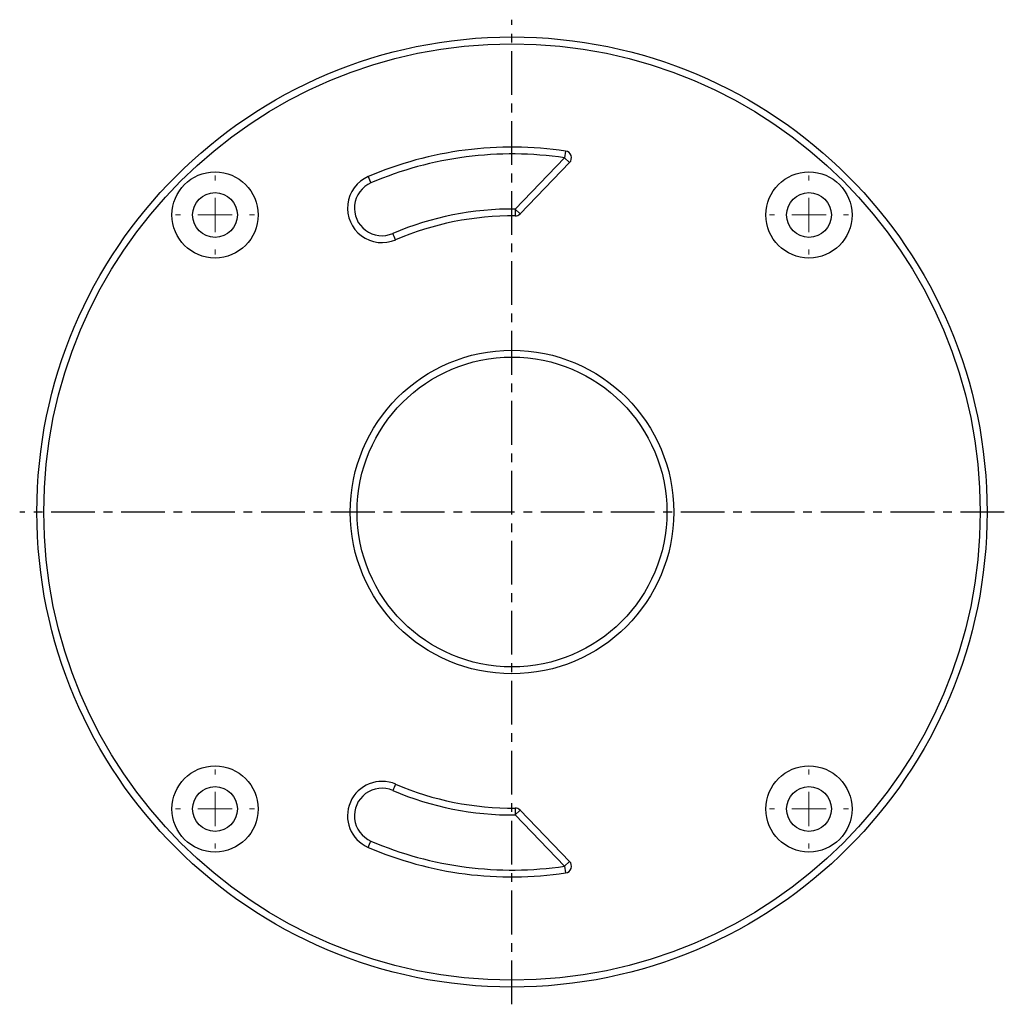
# Model space of a CAD drawing. Header units: millimetres. Extents: x 273 to 416, y 93 to 236.
import ezdxf

# ---------------------------------------------------------------- set-up
doc = ezdxf.new("R2010")
doc.units = ezdxf.units.MM
doc.linetypes.add('CENTER', pattern=[10.16, 6.35, -1.27, 1.27, -1.27])
doc.layers.add('CENTER', color=1, linetype='CENTER')

# ---------------------------------------------------------------- blocks, each defined once
blk = doc.blocks.new('SW_CENTERMARKSYMBOL_6')
at = {"color": 0, "linetype": 'Continuous', "lineweight": 0}
for p, q in [((0, 5), (0, 5.75)), ((0, 0), (0, 2.5)), ((-5, 0), (-5.75, 0)), ((0, 0), (-2.5, 0)), ((0, 0), (0, -2.5)), ((0, 0), (2.5, 0)), ((5, 0), (5.75, 0)), ((0, -5), (0, -5.75))]:
    blk.add_line(p, q, dxfattribs=at)
blk = doc.blocks.new('SW_CENTERMARKSYMBOL_7')
at = {"color": 0, "linetype": 'Continuous', "lineweight": 0}
for p, q in [((0, 5), (0, 5.75)), ((0, 0), (0, 2.5)), ((-5, 0), (-5.75, 0)), ((0, 0), (-2.5, 0)), ((0, 0), (0, -2.5)), ((0, 0), (2.5, 0)), ((5, 0), (5.75, 0)), ((0, -5), (0, -5.75))]:
    blk.add_line(p, q, dxfattribs=at)
blk = doc.blocks.new('SW_CENTERMARKSYMBOL_8')
at = {"color": 0, "linetype": 'Continuous', "lineweight": 0}
for p, q in [((0, 5), (0, 5.75)), ((0, 0), (0, 2.5)), ((-5, 0), (-5.75, 0)), ((0, 0), (-2.5, 0)), ((0, 0), (0, -2.5)), ((0, 0), (2.5, 0)), ((5, 0), (5.75, 0)), ((0, -5), (0, -5.75))]:
    blk.add_line(p, q, dxfattribs=at)
blk = doc.blocks.new('SW_CENTERMARKSYMBOL_9')
at = {"color": 0, "linetype": 'Continuous', "lineweight": 0}
for p, q in [((0, 5), (0, 5.75)), ((0, 0), (0, 2.5)), ((-5, 0), (-5.75, 0)), ((0, 0), (-2.5, 0)), ((0, 0), (0, -2.5)), ((0, 0), (2.5, 0)), ((5, 0), (5.75, 0)), ((0, -5), (0, -5.75))]:
    blk.add_line(p, q, dxfattribs=at)

msp = doc.modelspace()

# ---------------------------------------------------------------- linework, layer by layer
for p, q in [((352.74, 216.86), (352.59, 215.87)), ((345.4, 208.43), (352.59, 215.87)), ((353.31, 215.17), (346.12, 207.73)), ((352.59, 215.87), (353.31, 215.17)), ((345.4, 208.43), (345.39, 207.43)), ((345.4, 208.43), (346.12, 207.73)), ((345.39, 121.43), (345.4, 120.43)), ((346.12, 121.13), (345.4, 120.43)), ((352.59, 113), (345.4, 120.43)), ((346.12, 121.13), (353.31, 113.69)), ((352.59, 113), (353.31, 113.69)), ((352.59, 113), (352.74, 112.01))]:
    msp.add_line(p, q)
for centre, radius in [((344.95, 164.43), 69), ((344.95, 164.43), 68), ((301.82, 207.57), 6.25), ((388.08, 207.57), 6.25), ((301.82, 207.57), 3.25), ((388.08, 207.57), 3.25), ((344.95, 164.43), 23.5), ((344.95, 164.43), 22.5), ((301.82, 121.3), 6.25), ((388.08, 121.3), 6.25), ((301.82, 121.3), 3.25), ((388.08, 121.3), 3.25)]:
    msp.add_circle(centre, radius)
for centre, radius, start, end in [((344.95, 164.43), 53, 81.5521, 113.213), ((344.95, 164.43), 52, 81.5521, 113.21), ((352.59, 215.87), 1, 315.9821, 81.5521), ((326.06, 208.56), 5, 113.5153, 293.5153), ((326.06, 208.56), 4, 113.5511, 293.559), ((344.95, 164.43), 44, 89.4114, 113.1472), ((344.95, 164.43), 43, 89.4114, 113.1427), ((345.4, 208.43), 1, 269.4114, 315.9821), ((326.06, 120.31), 5, 66.4847, 246.4847), ((344.95, 164.43), 43, 246.8573, 270.5886), ((326.06, 120.31), 4, 66.441, 246.4489), ((344.95, 164.43), 44, 246.8528, 270.5886), ((345.4, 120.43), 1, 44.0179, 90.5886), ((344.95, 164.43), 52, 246.79, 278.4479), ((344.95, 164.43), 53, 246.787, 278.4479), ((352.59, 113), 1, 278.4479, 44.0179)]:
    msp.add_arc(centre, radius, start, end)
for points in [[(324.06, 213.14), (324.19, 212.84), (324.32, 212.53), (324.46, 212.22)], [(328.05, 203.97), (327.92, 204.28), (327.79, 204.58), (327.65, 204.89)], [(328.05, 124.89), (327.92, 124.59), (327.79, 124.28), (327.65, 123.97)], [(324.06, 115.72), (324.19, 116.03), (324.32, 116.33), (324.46, 116.64)]]:
    msp.add_open_spline(points, degree=3)
at = {"layer": 'CENTER'}
for p, q in [((344.95, 92.93), (344.95, 235.93)), ((416.45, 164.43), (273.45, 164.43))]:
    msp.add_line(p, q, dxfattribs=at)

# ---------------------------------------------------------------- block references
for name, p in [('SW_CENTERMARKSYMBOL_8', (301.82, 207.57)), ('SW_CENTERMARKSYMBOL_9', (388.08, 207.57)), ('SW_CENTERMARKSYMBOL_7', (301.82, 121.3)), ('SW_CENTERMARKSYMBOL_6', (388.08, 121.3))]:
    msp.add_blockref(name, p, dxfattribs=at)

doc.saveas('drawing.dxf')
